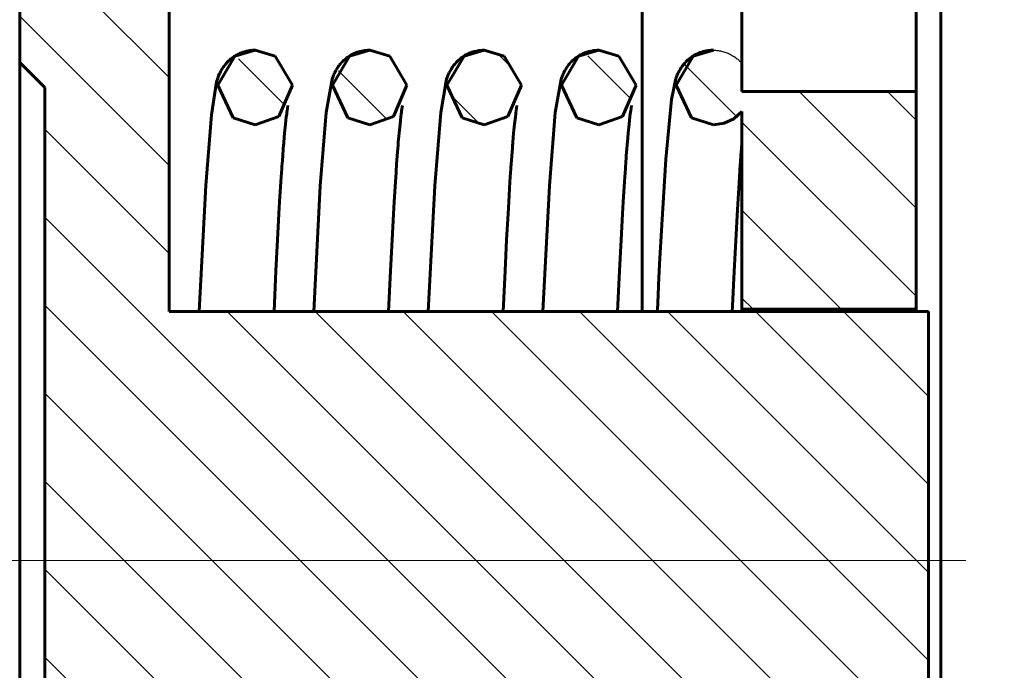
# Model space of a CAD drawing. Header units: millimetres. Extents: x 0 to 343, y 0 to 628.
# Tile 6 of 9: x 147 to 226, y 232 to 285. Entities that reach past the tile are written whole.
import ezdxf

# ---------------------------------------------------------------- set-up
doc = ezdxf.new("R2010")
doc.units = ezdxf.units.MM
for name, pattern in [('K5LT-1', [0]), ('K5LT_AXLED', [12, 7.5, -1.5, 1.5, -1.5]), ('K5LT_BASIC', [0]), ('K5LT_THIN', [0])]:
    doc.linetypes.add(name, pattern=pattern)
doc.layers.add('Системный слой', color=7, linetype='Continuous')
doc.layers.add('Системный слой (1)', color=7, linetype='Continuous', true_color=0x6c6c6c)
doc.styles.add('KDIMTEXTSTYLE', font='GOST_AU.SHX', dxfattribs={"width": 0.96, "oblique": 15, "height": 5})
doc.dimstyles.new('KDIMSTYLE (2.00)', dxfattribs={"dimtxt": 5, "dimasz": 1, "dimexe": 2, "dimexo": 0, "dimgap": 1, "dimtad": 1, "dimlfac": 0.5, "dimtxsty": 'KDIMTEXTSTYLE', "dimsah": 1, "dimcen": 0, "dimdle": 1, "dimadec": 0, "dimazin": 0, "dimtfac": 0.667, "dimtmove": 0, "dimatfit": 3, "dimfxl": 1, "dimtvp": 1, "dimtolj": 1, "dimtzin": 0, "dimarcsym": 0})

# ---------------------------------------------------------------- blocks, each defined once
blk = doc.blocks.new('U1')
at = {"layer": 'Системный слой (1)', "color": 143, "linetype": 'K5LT_BASIC', "lineweight": 60, "true_color": 0x33acca}
for p, q in [((199.258, 279.239), (200.635, 281.581)), ((200.635, 281.581), (202.255, 282.056)), ((200.492, 276.627), (199.258, 279.239)), ((204.555, 277.127), (203.905, 276.549)), ((202.255, 276.056), (200.492, 276.627)), ((203.116, 276.182), (202.255, 276.056)), ((203.905, 276.549), (203.116, 276.182))]:
    blk.add_line(p, q, dxfattribs=at)
blk = doc.blocks.new('U2')
at = {"layer": 'Системный слой (1)', "color": 143, "linetype": 'K5LT_BASIC', "lineweight": 60, "true_color": 0x33acca}
for p, q in [((180.858, 279.239), (182.235, 281.581)), ((182.235, 281.581), (183.855, 282.056)), ((183.855, 282.056), (185.463, 281.589)), ((185.463, 281.589), (186.851, 279.242)), ((182.092, 276.627), (180.858, 279.239)), ((186.851, 279.242), (185.76, 276.737)), ((183.855, 276.056), (182.092, 276.627)), ((185.76, 276.737), (183.855, 276.056))]:
    blk.add_line(p, q, dxfattribs=at)
blk = doc.blocks.new('U4')
at = {"layer": 'Системный слой (1)', "color": 143, "linetype": 'K5LT_BASIC', "lineweight": 60, "true_color": 0x33acca}
for p, q in [((162.458, 279.239), (163.835, 281.581)), ((163.835, 281.581), (165.455, 282.056)), ((165.455, 282.056), (167.063, 281.589)), ((167.063, 281.589), (168.451, 279.242)), ((163.692, 276.627), (162.458, 279.239)), ((168.451, 279.242), (167.36, 276.737)), ((165.455, 276.056), (163.692, 276.627)), ((167.36, 276.737), (165.455, 276.056))]:
    blk.add_line(p, q, dxfattribs=at)
blk = doc.blocks.new('U5')
at = {"layer": 'Системный слой (1)', "color": 143, "linetype": 'K5LT_BASIC', "lineweight": 60, "true_color": 0x33acca}
for p, q in [((190.058, 279.239), (191.435, 281.581)), ((191.435, 281.581), (193.055, 282.056)), ((193.055, 282.056), (194.663, 281.589)), ((194.663, 281.589), (196.051, 279.242)), ((191.292, 276.627), (190.058, 279.239)), ((196.051, 279.242), (194.96, 276.737)), ((193.055, 276.056), (191.292, 276.627)), ((194.96, 276.737), (193.055, 276.056))]:
    blk.add_line(p, q, dxfattribs=at)
blk = doc.blocks.new('U9')
at = {"layer": 'Системный слой (1)', "color": 143, "linetype": 'K5LT_BASIC', "lineweight": 60, "true_color": 0x33acca}
for p, q in [((171.658, 279.239), (173.035, 281.581)), ((173.035, 281.581), (174.655, 282.056)), ((174.655, 282.056), (176.263, 281.589)), ((176.263, 281.589), (177.651, 279.242)), ((172.892, 276.627), (171.658, 279.239)), ((177.651, 279.242), (176.56, 276.737)), ((174.655, 276.056), (172.892, 276.627)), ((176.56, 276.737), (174.655, 276.056))]:
    blk.add_line(p, q, dxfattribs=at)
blk = doc.blocks.new('U10')
at = {"layer": 'Системный слой (1)', "color": 143, "linetype": 'K5LT_BASIC', "lineweight": 60, "true_color": 0x33acca}
for p, q in [((204.535, 281.007), (204.535, 333.056)), ((204.535, 261.056), (204.535, 274.43))]:
    blk.add_line(p, q, dxfattribs=at)
blk = doc.blocks.new('U12')
at = {"layer": 'Системный слой (1)', "color": 143, "linetype": 'K5LT_BASIC', "lineweight": 60, "true_color": 0x33acca}
blk.add_line((196.535, 261.056), (196.535, 333.056), dxfattribs=at)
blk = doc.blocks.new('U13')
at = {"layer": 'Системный слой (1)', "color": 143, "linetype": 'K5LT_BASIC', "lineweight": 60, "true_color": 0x33acca}
for p, q in [((218.535, 261.056), (218.535, 261.256)), ((218.535, 220.856), (218.535, 221.056))]:
    blk.add_line(p, q, dxfattribs=at)
blk = doc.blocks.new('U14')
at = {"layer": 'Системный слой (1)', "color": 143, "linetype": 'K5LT_BASIC', "lineweight": 60, "true_color": 0x33acca}
for p, q in [((204.555, 261.056), (204.555, 261.256)), ((204.555, 220.856), (204.555, 221.056))]:
    blk.add_line(p, q, dxfattribs=at)
blk = doc.blocks.new('U15')
at = {"layer": 'Системный слой (1)', "color": 143, "linetype": 'K5LT_BASIC', "lineweight": 60, "true_color": 0x33acca}
for p, q in [((195.686, 277.61), (195.621, 277.194)), ((195.588, 276.954), (195.555, 276.689)), ((195.604, 277.075), (195.588, 276.954)), ((195.612, 277.133), (195.604, 277.075)), ((195.616, 277.16), (195.612, 277.133)), ((195.618, 277.174), (195.616, 277.16)), ((195.621, 277.194), (195.618, 277.174)), ((195.491, 276.114), (195.418, 275.381)), ((195.555, 276.689), (195.491, 276.114)), ((195.418, 275.381), (195.355, 274.671)), ((195.335, 274.435), (195.313, 274.157)), ((195.347, 274.571), (195.335, 274.435)), ((195.352, 274.638), (195.347, 274.571)), ((195.355, 274.671), (195.352, 274.638)), ((195.313, 274.157), (195.267, 273.578)), ((195.212, 272.826), (195.204, 272.717)), ((195.216, 272.879), (195.212, 272.826)), ((195.218, 272.906), (195.216, 272.879)), ((195.267, 273.578), (195.218, 272.906)), ((195.17, 272.224), (195.12, 271.477)), ((195.189, 272.497), (195.17, 272.224)), ((195.204, 272.717), (195.189, 272.497)), ((195.12, 271.477), (195.02, 269.871)), ((195.02, 269.871), (194.964, 268.895)), ((194.964, 268.895), (194.85, 266.817)), ((194.85, 266.817), (194.724, 264.333)), ((194.724, 264.333), (194.57, 261.056))]:
    blk.add_line(p, q, dxfattribs=at)
blk = doc.blocks.new('U16')
at = {"layer": 'Системный слой (1)', "color": 143, "linetype": 'K5LT_BASIC', "lineweight": 60, "true_color": 0x33acca}
for p, q in [((168.086, 277.61), (168.021, 277.194)), ((167.988, 276.954), (167.955, 276.689)), ((168.004, 277.075), (167.988, 276.954)), ((168.012, 277.133), (168.004, 277.075)), ((168.016, 277.16), (168.012, 277.133)), ((168.018, 277.174), (168.016, 277.16)), ((168.021, 277.194), (168.018, 277.174)), ((167.891, 276.114), (167.818, 275.381)), ((167.955, 276.689), (167.891, 276.114)), ((167.818, 275.381), (167.755, 274.671)), ((167.735, 274.435), (167.713, 274.157)), ((167.747, 274.571), (167.735, 274.435)), ((167.752, 274.638), (167.747, 274.571)), ((167.755, 274.671), (167.752, 274.638)), ((167.713, 274.157), (167.667, 273.578)), ((167.612, 272.826), (167.604, 272.717)), ((167.616, 272.879), (167.612, 272.826)), ((167.618, 272.906), (167.616, 272.879)), ((167.667, 273.578), (167.618, 272.906)), ((167.57, 272.224), (167.52, 271.477)), ((167.589, 272.497), (167.57, 272.224)), ((167.604, 272.717), (167.589, 272.497)), ((167.52, 271.477), (167.42, 269.871)), ((167.42, 269.871), (167.364, 268.895)), ((167.364, 268.895), (167.25, 266.817)), ((167.25, 266.817), (167.124, 264.333)), ((167.124, 264.333), (166.97, 261.056))]:
    blk.add_line(p, q, dxfattribs=at)
blk = doc.blocks.new('U17')
at = {"layer": 'Системный слой (1)', "color": 143, "linetype": 'K5LT_BASIC', "lineweight": 60, "true_color": 0x33acca}
for p, q in [((182.058, 281.473), (182.172, 281.552)), ((182.172, 281.552), (182.278, 281.618)), ((182.278, 281.618), (182.285, 281.623)), ((182.285, 281.623), (182.3, 281.631)), ((182.3, 281.631), (182.329, 281.648)), ((182.329, 281.648), (182.387, 281.681)), ((182.387, 281.681), (182.507, 281.743)), ((182.507, 281.743), (182.619, 281.795)), ((182.619, 281.795), (182.627, 281.798)), ((182.627, 281.798), (182.642, 281.805)), ((182.642, 281.805), (182.672, 281.818)), ((182.672, 281.818), (182.733, 281.842)), ((182.733, 281.842), (182.857, 281.888)), ((182.857, 281.888), (182.977, 281.927)), ((182.977, 281.927), (182.985, 281.929)), ((182.985, 281.929), (183, 281.934)), ((183, 281.934), (183.032, 281.943)), ((183.032, 281.943), (183.095, 281.96)), ((183.095, 281.96), (183.222, 281.989)), ((183.222, 281.989), (183.346, 282.013)), ((183.346, 282.013), (183.354, 282.014)), ((183.354, 282.014), (183.37, 282.017)), ((183.37, 282.017), (183.402, 282.022)), ((183.402, 282.022), (183.466, 282.031)), ((183.466, 282.031), (183.594, 282.045)), ((183.594, 282.045), (183.719, 282.053)), ((183.719, 282.053), (183.725, 282.053)), ((183.725, 282.053), (183.736, 282.053)), ((183.736, 282.053), (183.758, 282.054)), ((183.758, 282.054), (183.804, 282.055)), ((183.804, 282.055), (183.855, 282.056)), ((181.312, 280.713), (181.39, 280.819)), ((181.39, 280.819), (181.396, 280.826)), ((181.396, 280.826), (181.407, 280.841)), ((181.407, 280.841), (181.431, 280.872)), ((181.431, 280.872), (181.48, 280.933)), ((181.48, 280.933), (181.589, 281.057)), ((181.589, 281.057), (181.658, 281.129)), ((181.658, 281.129), (181.664, 281.135)), ((181.664, 281.135), (181.676, 281.148)), ((181.676, 281.148), (181.701, 281.172)), ((181.701, 281.172), (181.752, 281.221)), ((181.752, 281.221), (181.861, 281.319)), ((181.861, 281.319), (181.956, 281.396)), ((181.956, 281.396), (181.962, 281.401)), ((181.962, 281.401), (181.976, 281.412)), ((181.976, 281.412), (182.003, 281.432)), ((182.003, 281.432), (182.058, 281.473)), ((180.862, 279.817), (180.912, 279.952)), ((180.912, 279.952), (180.961, 280.073)), ((180.961, 280.073), (180.99, 280.139)), ((180.99, 280.139), (181.045, 280.257)), ((181.045, 280.257), (181.136, 280.43)), ((181.136, 280.43), (181.141, 280.439)), ((181.141, 280.439), (181.15, 280.456)), ((181.15, 280.456), (181.171, 280.491)), ((181.171, 280.491), (181.214, 280.562)), ((181.214, 280.562), (181.312, 280.713)), ((180.357, 277.045), (180.834, 279.735)), ((180.834, 279.735), (180.862, 279.817)), ((179.888, 271.164), (180.357, 277.045)), ((179.363, 261.056), (179.888, 271.164))]:
    blk.add_line(p, q, dxfattribs=at)
blk = doc.blocks.new('U18')
at = {"layer": 'Системный слой (1)', "color": 143, "linetype": 'K5LT_BASIC', "lineweight": 60, "true_color": 0x33acca}
for p, q in [((177.286, 277.61), (177.221, 277.194)), ((177.188, 276.954), (177.155, 276.689)), ((177.204, 277.075), (177.188, 276.954)), ((177.212, 277.133), (177.204, 277.075)), ((177.216, 277.16), (177.212, 277.133)), ((177.218, 277.174), (177.216, 277.16)), ((177.221, 277.194), (177.218, 277.174)), ((177.091, 276.114), (177.018, 275.381)), ((177.155, 276.689), (177.091, 276.114)), ((177.018, 275.381), (176.955, 274.671)), ((176.935, 274.435), (176.913, 274.157)), ((176.947, 274.571), (176.935, 274.435)), ((176.952, 274.638), (176.947, 274.571)), ((176.955, 274.671), (176.952, 274.638)), ((176.913, 274.157), (176.867, 273.578)), ((176.812, 272.826), (176.804, 272.717)), ((176.816, 272.879), (176.812, 272.826)), ((176.818, 272.906), (176.816, 272.879)), ((176.867, 273.578), (176.818, 272.906)), ((176.77, 272.224), (176.72, 271.477)), ((176.789, 272.497), (176.77, 272.224)), ((176.804, 272.717), (176.789, 272.497)), ((176.72, 271.477), (176.62, 269.871)), ((176.62, 269.871), (176.564, 268.895)), ((176.564, 268.895), (176.45, 266.817)), ((176.45, 266.817), (176.324, 264.333)), ((176.324, 264.333), (176.17, 261.056))]:
    blk.add_line(p, q, dxfattribs=at)
blk = doc.blocks.new('U19')
at = {"layer": 'Системный слой (1)', "color": 143, "linetype": 'K5LT_BASIC', "lineweight": 60, "true_color": 0x33acca}
for p, q in [((200.525, 281.52), (200.629, 281.588)), ((200.629, 281.588), (200.636, 281.592)), ((200.636, 281.592), (200.65, 281.601)), ((200.65, 281.601), (200.679, 281.619)), ((200.679, 281.619), (200.737, 281.652)), ((200.737, 281.652), (200.856, 281.717)), ((200.856, 281.717), (200.967, 281.771)), ((200.967, 281.771), (200.975, 281.775)), ((200.975, 281.775), (200.99, 281.782)), ((200.99, 281.782), (201.02, 281.795)), ((201.02, 281.795), (201.08, 281.821)), ((201.08, 281.821), (201.203, 281.869)), ((201.203, 281.869), (201.322, 281.91)), ((201.322, 281.91), (201.33, 281.912)), ((201.33, 281.912), (201.346, 281.917)), ((201.346, 281.917), (201.377, 281.927)), ((201.377, 281.927), (201.439, 281.945)), ((201.439, 281.945), (201.566, 281.977)), ((201.566, 281.977), (201.69, 282.003)), ((201.69, 282.003), (201.698, 282.004)), ((201.698, 282.004), (201.714, 282.007)), ((201.714, 282.007), (201.746, 282.013)), ((201.746, 282.013), (201.81, 282.023)), ((201.81, 282.023), (201.938, 282.039)), ((201.938, 282.039), (202.063, 282.05)), ((202.063, 282.05), (202.069, 282.05)), ((202.069, 282.05), (202.082, 282.051)), ((202.082, 282.051), (202.106, 282.052)), ((202.106, 282.052), (202.156, 282.054)), ((202.156, 282.054), (202.255, 282.056)), ((199.68, 280.664), (199.763, 280.783)), ((199.763, 280.783), (199.769, 280.791)), ((199.769, 280.791), (199.78, 280.806)), ((199.78, 280.806), (199.803, 280.837)), ((199.803, 280.837), (199.852, 280.898)), ((199.852, 280.898), (199.959, 281.023)), ((199.959, 281.023), (200.015, 281.085)), ((200.015, 281.085), (200.021, 281.091)), ((200.021, 281.091), (200.033, 281.103)), ((200.033, 281.103), (200.057, 281.128)), ((200.057, 281.128), (200.106, 281.177)), ((200.106, 281.177), (200.211, 281.275)), ((200.211, 281.275), (200.31, 281.359)), ((200.31, 281.359), (200.316, 281.364)), ((200.316, 281.364), (200.329, 281.375)), ((200.329, 281.375), (200.356, 281.396)), ((200.356, 281.396), (200.411, 281.438)), ((200.411, 281.438), (200.525, 281.52)), ((199.288, 279.888), (199.363, 280.078)), ((199.363, 280.078), (199.406, 280.175)), ((199.406, 280.175), (199.48, 280.327)), ((199.48, 280.327), (199.511, 280.385)), ((199.511, 280.385), (199.515, 280.393)), ((199.515, 280.393), (199.525, 280.41)), ((199.525, 280.41), (199.544, 280.444)), ((199.544, 280.444), (199.585, 280.515)), ((199.585, 280.515), (199.68, 280.664)), ((198.888, 278.088), (199.248, 279.775)), ((199.248, 279.775), (199.288, 279.888)), ((198.431, 273.309), (198.888, 278.088)), ((198.105, 268.01), (198.431, 273.309)), ((197.943, 264.862), (198.105, 268.01)), ((197.861, 263.179), (197.943, 264.862)), ((197.821, 262.312), (197.861, 263.179)), ((197.791, 261.651), (197.801, 261.872)), ((197.801, 261.872), (197.821, 262.312)), ((197.763, 261.056), (197.77, 261.196)), ((197.77, 261.196), (197.773, 261.264)), ((197.773, 261.264), (197.774, 261.299)), ((197.774, 261.299), (197.776, 261.341)), ((197.776, 261.341), (197.779, 261.398)), ((197.779, 261.398), (197.785, 261.54)), ((197.785, 261.54), (197.791, 261.651))]:
    blk.add_line(p, q, dxfattribs=at)
blk = doc.blocks.new('U20')
at = {"layer": 'Системный слой (1)', "color": 143, "linetype": 'K5LT_BASIC', "lineweight": 60, "true_color": 0x33acca}
for p, q in [((163.726, 281.521), (163.74, 281.53)), ((163.74, 281.53), (163.768, 281.549)), ((163.768, 281.549), (163.825, 281.586)), ((163.825, 281.586), (163.942, 281.656)), ((163.942, 281.656), (164.054, 281.716)), ((164.054, 281.716), (164.062, 281.72)), ((164.062, 281.72), (164.076, 281.727)), ((164.076, 281.727), (164.106, 281.742)), ((164.106, 281.742), (164.166, 281.771)), ((164.166, 281.771), (164.288, 281.824)), ((164.288, 281.824), (164.403, 281.869)), ((164.403, 281.869), (164.411, 281.872)), ((164.411, 281.872), (164.426, 281.877)), ((164.426, 281.877), (164.457, 281.888)), ((164.457, 281.888), (164.519, 281.909)), ((164.519, 281.909), (164.645, 281.946)), ((164.645, 281.946), (164.769, 281.978)), ((164.769, 281.978), (164.777, 281.98)), ((164.777, 281.98), (164.793, 281.983)), ((164.793, 281.983), (164.825, 281.99)), ((164.825, 281.99), (164.888, 282.003)), ((164.888, 282.003), (165.017, 282.024)), ((165.017, 282.024), (165.141, 282.039)), ((165.141, 282.039), (165.148, 282.04)), ((165.148, 282.04), (165.163, 282.042)), ((165.163, 282.042), (165.193, 282.044)), ((165.193, 282.044), (165.252, 282.049)), ((165.252, 282.049), (165.372, 282.055)), ((165.372, 282.055), (165.455, 282.056)), ((162.893, 280.684), (162.933, 280.742)), ((162.933, 280.742), (163.022, 280.861)), ((163.022, 280.861), (163.12, 280.98)), ((163.12, 280.98), (163.126, 280.987)), ((163.126, 280.987), (163.138, 281)), ((163.138, 281), (163.162, 281.028)), ((163.162, 281.028), (163.213, 281.082)), ((163.213, 281.082), (163.322, 281.192)), ((163.322, 281.192), (163.41, 281.274)), ((163.41, 281.274), (163.417, 281.28)), ((163.417, 281.28), (163.43, 281.291)), ((163.43, 281.291), (163.456, 281.314)), ((163.456, 281.314), (163.51, 281.359)), ((163.51, 281.359), (163.623, 281.448)), ((163.623, 281.448), (163.719, 281.516)), ((163.719, 281.516), (163.726, 281.521)), ((162.461, 279.813), (162.524, 279.984)), ((162.524, 279.984), (162.605, 280.172)), ((162.605, 280.172), (162.608, 280.178)), ((162.608, 280.178), (162.613, 280.189)), ((162.613, 280.189), (162.624, 280.213)), ((162.624, 280.213), (162.647, 280.26)), ((162.647, 280.26), (162.667, 280.3)), ((162.667, 280.3), (162.674, 280.315)), ((162.674, 280.315), (162.677, 280.32)), ((162.677, 280.32), (162.682, 280.329)), ((162.682, 280.329), (162.692, 280.349)), ((162.692, 280.349), (162.712, 280.388)), ((162.712, 280.388), (162.758, 280.469)), ((162.758, 280.469), (162.859, 280.634)), ((162.859, 280.634), (162.864, 280.641)), ((162.864, 280.641), (162.873, 280.655)), ((162.873, 280.655), (162.893, 280.684)), ((161.937, 276.869), (162.364, 279.504)), ((162.364, 279.504), (162.461, 279.813)), ((161.49, 271.196), (161.937, 276.869)), ((160.963, 261.056), (161.49, 271.196))]:
    blk.add_line(p, q, dxfattribs=at)
blk = doc.blocks.new('U21')
at = {"layer": 'Системный слой (1)', "color": 143, "linetype": 'K5LT_BASIC', "lineweight": 60, "true_color": 0x33acca}
for p, q in [((186.486, 277.61), (186.421, 277.194)), ((186.388, 276.954), (186.355, 276.689)), ((186.404, 277.075), (186.388, 276.954)), ((186.412, 277.133), (186.404, 277.075)), ((186.416, 277.16), (186.412, 277.133)), ((186.418, 277.174), (186.416, 277.16)), ((186.421, 277.194), (186.418, 277.174)), ((186.291, 276.114), (186.218, 275.381)), ((186.355, 276.689), (186.291, 276.114)), ((186.218, 275.381), (186.155, 274.671)), ((186.135, 274.435), (186.113, 274.157)), ((186.147, 274.571), (186.135, 274.435)), ((186.152, 274.638), (186.147, 274.571)), ((186.155, 274.671), (186.152, 274.638)), ((186.113, 274.157), (186.067, 273.578)), ((186.012, 272.826), (186.004, 272.717)), ((186.016, 272.879), (186.012, 272.826)), ((186.018, 272.906), (186.016, 272.879)), ((186.067, 273.578), (186.018, 272.906)), ((185.97, 272.224), (185.92, 271.477)), ((185.989, 272.497), (185.97, 272.224)), ((186.004, 272.717), (185.989, 272.497)), ((185.92, 271.477), (185.82, 269.871)), ((185.82, 269.871), (185.764, 268.895)), ((185.764, 268.895), (185.65, 266.817)), ((185.65, 266.817), (185.524, 264.333)), ((185.524, 264.333), (185.37, 261.056))]:
    blk.add_line(p, q, dxfattribs=at)
blk = doc.blocks.new('U22')
at = {"layer": 'Системный слой (1)', "color": 143, "linetype": 'K5LT_BASIC', "lineweight": 60, "true_color": 0x33acca}
for p, q in [((191.258, 281.473), (191.372, 281.552)), ((191.372, 281.552), (191.478, 281.618)), ((191.478, 281.618), (191.485, 281.623)), ((191.485, 281.623), (191.5, 281.631)), ((191.5, 281.631), (191.529, 281.648)), ((191.529, 281.648), (191.587, 281.681)), ((191.587, 281.681), (191.707, 281.743)), ((191.707, 281.743), (191.819, 281.795)), ((191.819, 281.795), (191.827, 281.798)), ((191.827, 281.798), (191.842, 281.805)), ((191.842, 281.805), (191.872, 281.818)), ((191.872, 281.818), (191.933, 281.842)), ((191.933, 281.842), (192.057, 281.888)), ((192.057, 281.888), (192.177, 281.927)), ((192.177, 281.927), (192.185, 281.929)), ((192.185, 281.929), (192.2, 281.934)), ((192.2, 281.934), (192.232, 281.943)), ((192.232, 281.943), (192.295, 281.96)), ((192.295, 281.96), (192.422, 281.989)), ((192.422, 281.989), (192.546, 282.013)), ((192.546, 282.013), (192.554, 282.014)), ((192.554, 282.014), (192.57, 282.017)), ((192.57, 282.017), (192.602, 282.022)), ((192.602, 282.022), (192.666, 282.031)), ((192.666, 282.031), (192.794, 282.045)), ((192.794, 282.045), (192.919, 282.053)), ((192.919, 282.053), (192.925, 282.053)), ((192.925, 282.053), (192.936, 282.053)), ((192.936, 282.053), (192.958, 282.054)), ((192.958, 282.054), (193.004, 282.055)), ((193.004, 282.055), (193.055, 282.056)), ((190.512, 280.713), (190.59, 280.819)), ((190.59, 280.819), (190.596, 280.826)), ((190.596, 280.826), (190.607, 280.841)), ((190.607, 280.841), (190.631, 280.872)), ((190.631, 280.872), (190.68, 280.933)), ((190.68, 280.933), (190.789, 281.057)), ((190.789, 281.057), (190.858, 281.129)), ((190.858, 281.129), (190.864, 281.135)), ((190.864, 281.135), (190.876, 281.148)), ((190.876, 281.148), (190.901, 281.172)), ((190.901, 281.172), (190.952, 281.221)), ((190.952, 281.221), (191.061, 281.319)), ((191.061, 281.319), (191.156, 281.396)), ((191.156, 281.396), (191.162, 281.401)), ((191.162, 281.401), (191.176, 281.412)), ((191.176, 281.412), (191.203, 281.432)), ((191.203, 281.432), (191.258, 281.473)), ((190.062, 279.817), (190.112, 279.952)), ((190.112, 279.952), (190.161, 280.073)), ((190.161, 280.073), (190.19, 280.139)), ((190.19, 280.139), (190.245, 280.257)), ((190.245, 280.257), (190.336, 280.43)), ((190.336, 280.43), (190.341, 280.439)), ((190.341, 280.439), (190.35, 280.456)), ((190.35, 280.456), (190.371, 280.491)), ((190.371, 280.491), (190.414, 280.562)), ((190.414, 280.562), (190.512, 280.713)), ((189.557, 277.045), (190.034, 279.735)), ((190.034, 279.735), (190.062, 279.817)), ((189.088, 271.164), (189.557, 277.045)), ((188.563, 261.056), (189.088, 271.164))]:
    blk.add_line(p, q, dxfattribs=at)
blk = doc.blocks.new('U23')
at = {"layer": 'Системный слой (1)', "color": 143, "linetype": 'K5LT_BASIC', "lineweight": 60, "true_color": 0x33acca}
for p, q in [((172.858, 281.473), (172.972, 281.552)), ((172.972, 281.552), (173.078, 281.618)), ((173.078, 281.618), (173.085, 281.623)), ((173.085, 281.623), (173.1, 281.631)), ((173.1, 281.631), (173.129, 281.648)), ((173.129, 281.648), (173.187, 281.681)), ((173.187, 281.681), (173.307, 281.743)), ((173.307, 281.743), (173.419, 281.795)), ((173.419, 281.795), (173.427, 281.798)), ((173.427, 281.798), (173.442, 281.805)), ((173.442, 281.805), (173.472, 281.818)), ((173.472, 281.818), (173.533, 281.842)), ((173.533, 281.842), (173.657, 281.888)), ((173.657, 281.888), (173.777, 281.927)), ((173.777, 281.927), (173.785, 281.929)), ((173.785, 281.929), (173.8, 281.934)), ((173.8, 281.934), (173.832, 281.943)), ((173.832, 281.943), (173.895, 281.96)), ((173.895, 281.96), (174.022, 281.989)), ((174.022, 281.989), (174.146, 282.013)), ((174.146, 282.013), (174.154, 282.014)), ((174.154, 282.014), (174.17, 282.017)), ((174.17, 282.017), (174.202, 282.022)), ((174.202, 282.022), (174.266, 282.031)), ((174.266, 282.031), (174.394, 282.045)), ((174.394, 282.045), (174.519, 282.053)), ((174.519, 282.053), (174.525, 282.053)), ((174.525, 282.053), (174.536, 282.053)), ((174.536, 282.053), (174.558, 282.054)), ((174.558, 282.054), (174.604, 282.055)), ((174.604, 282.055), (174.655, 282.056)), ((172.112, 280.713), (172.19, 280.819)), ((172.19, 280.819), (172.196, 280.826)), ((172.196, 280.826), (172.207, 280.841)), ((172.207, 280.841), (172.231, 280.872)), ((172.231, 280.872), (172.28, 280.933)), ((172.28, 280.933), (172.389, 281.057)), ((172.389, 281.057), (172.458, 281.129)), ((172.458, 281.129), (172.464, 281.135)), ((172.464, 281.135), (172.476, 281.148)), ((172.476, 281.148), (172.501, 281.172)), ((172.501, 281.172), (172.552, 281.221)), ((172.552, 281.221), (172.661, 281.319)), ((172.661, 281.319), (172.756, 281.396)), ((172.756, 281.396), (172.762, 281.401)), ((172.762, 281.401), (172.776, 281.412)), ((172.776, 281.412), (172.803, 281.432)), ((172.803, 281.432), (172.858, 281.473)), ((171.662, 279.817), (171.712, 279.952)), ((171.712, 279.952), (171.761, 280.073)), ((171.761, 280.073), (171.79, 280.139)), ((171.79, 280.139), (171.845, 280.257)), ((171.845, 280.257), (171.936, 280.43)), ((171.936, 280.43), (171.941, 280.439)), ((171.941, 280.439), (171.95, 280.456)), ((171.95, 280.456), (171.971, 280.491)), ((171.971, 280.491), (172.014, 280.562)), ((172.014, 280.562), (172.112, 280.713)), ((171.157, 277.045), (171.634, 279.735)), ((171.634, 279.735), (171.662, 279.817)), ((170.688, 271.164), (171.157, 277.045)), ((170.163, 261.056), (170.688, 271.164))]:
    blk.add_line(p, q, dxfattribs=at)
blk = doc.blocks.new('U24')
at = {"layer": 'Системный слой (1)', "color": 143, "linetype": 'K5LT_BASIC', "lineweight": 60, "true_color": 0x33acca}
for p, q in [((204.535, 274.433), (204.524, 274.29)), ((204.543, 274.527), (204.535, 274.433)), ((204.548, 274.587), (204.543, 274.527)), ((204.551, 274.626), (204.548, 274.587)), ((204.553, 274.652), (204.551, 274.626)), ((204.555, 274.67), (204.553, 274.652)), ((204.474, 273.659), (204.45, 273.35)), ((204.49, 273.86), (204.474, 273.659)), ((204.512, 274.147), (204.49, 273.86)), ((204.524, 274.29), (204.512, 274.147)), ((204.414, 272.856), (204.381, 272.389)), ((204.431, 273.083), (204.414, 272.856)), ((204.439, 273.195), (204.431, 273.083)), ((204.443, 273.251), (204.439, 273.195)), ((204.445, 273.278), (204.443, 273.251)), ((204.45, 273.35), (204.445, 273.278)), ((204.381, 272.389), (204.316, 271.404)), ((204.316, 271.404), (204.184, 269.245)), ((204.184, 269.245), (203.921, 264.273)), ((203.921, 264.273), (203.79, 261.514)), ((203.774, 261.162), (203.77, 261.056)), ((203.784, 261.374), (203.774, 261.162)), ((203.79, 261.514), (203.784, 261.374))]:
    blk.add_line(p, q, dxfattribs=at)
blk = doc.blocks.new('KDIMARROW_01')
at = {"layer": 'Системный слой'}
blk.add_hatch(color=0, dxfattribs=at).paths.add_polyline_path([(0, 0), (-5, 0.658), (-4.5, 0), (-5, -0.658)])
at = {"layer": 'Системный слой', "color": 0, "linetype": 'K5LT_THIN', "lineweight": 18}
for p, q in [((-4.5, 0), (-5, 0.658)), ((-5, 0.658), (0, 0)), ((0, 0), (-5, -0.658)), ((-5, -0.658), (-4.5, 0))]:
    blk.add_line(p, q, dxfattribs=at)
at = {"layer": 'Системный слой (1)', "color": 0, "linetype": 'K5LT_THIN', "lineweight": 18}
blk.add_line((122.535, 241.056), (120.535, 241.056), dxfattribs=at)
blk = doc.blocks.new('D2')
at = {"layer": 'Defpoints', "color": 0}
for p in [(122.535, 386.96), (122.535, 153.256), (220.535, 135.656)]:
    blk.add_point(p, dxfattribs=at)
at = {"layer": 'Системный слой (1)', "color": 0, "lineweight": -2}
for p, q in [((122.535, 153.256), (122.535, 388.96)), ((220.535, 135.656), (220.535, 388.96)), ((219.535, 386.96), (123.535, 386.96))]:
    blk.add_line(p, q, dxfattribs=at)
blk.add_blockref('KDIMARROW_01', (220.535, 386.96), dxfattribs=at)
at = {"layer": 'Системный слой (1)', "color": 0, "lineweight": -2, "rotation": 180}
blk.add_blockref('KDIMARROW_01', (122.535, 386.96), dxfattribs=at)
at = {"layer": 'Системный слой (1)', "color": 7, "insert": (171.535, 390.46), "char_height": 5, "attachment_point": 5, "style": 'KDIMTEXTSTYLE'}
blk.add_mtext('\\A1;\\H5.0;\\W0.960;\\Q15;49{\\H3.335000;%%p2}', dxfattribs=at)

msp = doc.modelspace()

# ---------------------------------------------------------------- hatches: boundary and pattern name
at = {"layer": 'Системный слой (1)'}
h = msp.add_hatch(dxfattribs=at)
h.set_pattern_fill('', angle=-45, style=0, pattern_type=0)
h.set_pattern_definition([(-45, (0, 0), (3.535534, 3.535534), [])])
h.paths.add_polyline_path([(220.535, 169.076), (218.535, 169.076), (218.535, 220.856), (204.555, 220.856), (204.555, 145.076), (220.535, 145.076)])
h.paths.add_polyline_path([(204.555, 313.036), (220.535, 313.036), (220.535, 337.036), (204.555, 337.036)])
h.paths.add_polyline_path([(204.555, 277.127), (204.555, 261.256), (218.535, 261.256), (218.535, 278.75), (204.555, 278.75), (204.555, 280.984), (203.905, 281.562), (203.116, 281.93), (202.255, 282.056), (199.817, 280.806), (199.403, 278.119), (201.332, 276.201), (204.023, 276.631)])
h.paths.add_polyline_path([(197.655, 200.056), (200.087, 201.296), (200.511, 203.982), (198.588, 205.907), (195.896, 205.487), (194.653, 203.063), (195.883, 200.634)])
h.paths.add_polyline_path([(193.055, 282.056), (190.623, 280.815), (190.2, 278.129), (192.113, 276.207), (194.79, 276.607), (196.056, 278.977), (194.818, 281.484)])
h.paths.add_polyline_path([(188.455, 200.056), (190.887, 201.296), (191.311, 203.982), (189.388, 205.907), (186.696, 205.487), (185.453, 203.063), (186.683, 200.634)])
h.paths.add_polyline_path([(183.855, 282.056), (181.423, 280.815), (181, 278.129), (182.913, 276.207), (185.59, 276.607), (186.856, 278.977), (185.618, 281.484)])
h.paths.add_polyline_path([(179.255, 200.056), (181.687, 201.296), (182.111, 203.982), (180.188, 205.907), (177.496, 205.487), (176.253, 203.063), (177.483, 200.634)])
h.paths.add_polyline_path([(174.655, 282.056), (172.223, 280.815), (171.8, 278.129), (173.713, 276.207), (176.39, 276.607), (177.656, 278.977), (176.418, 281.484)])
h.paths.add_polyline_path([(170.055, 200.056), (172.487, 201.296), (172.911, 203.982), (170.988, 205.907), (168.296, 205.487), (167.053, 203.063), (168.283, 200.634)])
h.paths.add_polyline_path([(165.455, 282.056), (163.023, 280.815), (162.6, 278.129), (164.513, 276.207), (167.19, 276.607), (168.456, 278.977), (167.218, 281.484)])
h.paths.add_polyline_path([(160.855, 200.056), (162.981, 200.938), (163.804, 203.617), (162.139, 205.768), (159.415, 205.688), (158.555, 204.984), (158.555, 221.056), (219.535, 221.056), (219.535, 261.056), (158.555, 261.056), (158.555, 313.056), (146.555, 313.056), (146.555, 281.056), (148.555, 279.056), (148.555, 203.056), (146.555, 201.056), (146.555, 169.056), (158.555, 169.056), (158.555, 201.128), (159.205, 200.549), (159.994, 200.182)])

# ---------------------------------------------------------------- linework, layer by layer
at = {"layer": 'Системный слой (1)', "color": 143, "linetype": 'K5LT_BASIC', "lineweight": 60, "true_color": 0x33acca}
for p, q in [((146.555, 281.056), (146.555, 313.056)), ((158.555, 313.056), (158.555, 261.056)), ((220.535, 169.076), (220.535, 313.036)), ((204.555, 280.984), (204.555, 303.392)), ((218.535, 278.75), (218.535, 303.392)), ((148.555, 279.056), (146.555, 281.056)), ((146.555, 201.056), (146.555, 281.056)), ((204.555, 278.75), (204.555, 280.984)), ((148.555, 203.056), (148.555, 279.056)), ((204.555, 278.75), (218.535, 278.75)), ((218.535, 278.75), (218.535, 261.256)), ((204.555, 261.256), (204.555, 277.127)), ((158.555, 261.056), (219.535, 261.056)), ((218.535, 261.256), (204.555, 261.256)), ((219.535, 261.056), (219.535, 221.056))]:
    msp.add_line(p, q, dxfattribs=at)
at = {"layer": 'Системный слой (1)', "color": 30, "linetype": 'K5LT_AXLED', "lineweight": 18, "true_color": 0xff8000}
for p, q in [((120.535, 241.056), (222.535, 241.056)), ((222.535, 241.056), (144.555, 241.056))]:
    msp.add_line(p, q, dxfattribs=at)
at = {"layer": 'Системный слой (1)', "color": 7, "linetype": 'K5LT-1'}
msp.add_open_spline([(202.255, 282.056), (202.381, 282.056), (202.569, 282.044), (202.817, 282.005), (203.001, 281.964), (203.242, 281.894), (203.534, 281.778), (203.864, 281.597), (204.142, 281.396), (204.372, 281.189), (204.496, 281.054), (204.555, 280.984)], degree=3, knots=[0, 0, 0, 0, 1.021012, 1.529064, 2.035814, 2.546585, 3.563711, 4.580563, 5.596886, 6.341254, 7.085621, 7.085621, 7.085621, 7.085621], dxfattribs=at)

# ---------------------------------------------------------------- block references
at = {"layer": 'Системный слой (1)'}
for name in ['U12', 'U10', 'U20', 'U4', 'U23', 'U9', 'U17', 'U2', 'U22', 'U5', 'U19', 'U1', 'U16', 'U18', 'U21', 'U15', 'U24', 'U14', 'U13']:
    msp.add_blockref(name, (0, 0), dxfattribs=at)

# ---------------------------------------------------------------- dimensions: what is measured, and where the dimension line sits
at = {"layer": 'Системный слой (1)', "color": 7}
dim = msp.add_linear_dim(base=(122.535, 386.96), p1=(220.535, 135.656), p2=(122.535, 153.256), dimstyle='KDIMSTYLE (2.00)', override={"dimexo": 0, "dimpost": '\\H5.0;\\W0.960;\\Q15;<>', "dimblk1": 'KDIMARROW_01', "dimblk2": 'KDIMARROW_01', "dimse1": 0, "dimse2": 0, "dimclrt": 7, "dimtol": 1, "dimtp": 2, "dimtm": 2, "dimtdec": 0, "dimtolj": 1}, dxfattribs=at)
dim.commit()
dim.dimension.update_dxf_attribs({"geometry": 'D2', "text_midpoint": (171.535, 386.96), "dimtype": 160})

doc.saveas('drawing.dxf')
